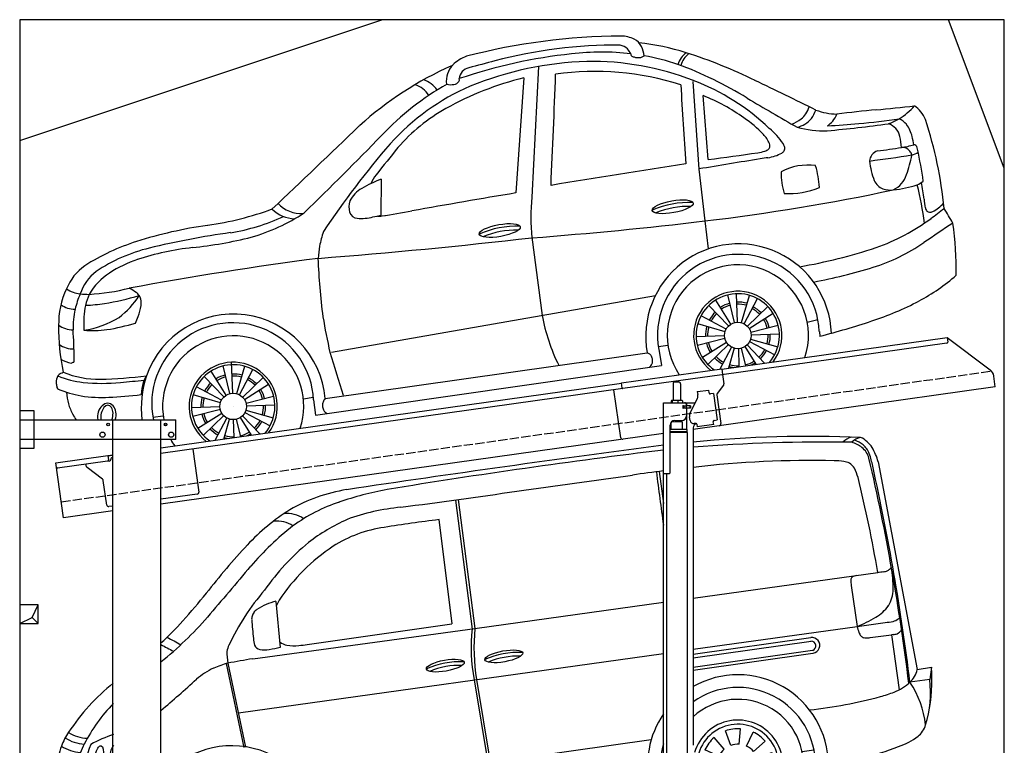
# Model space of a CAD drawing. Extents: x 199 to 6000, y -625 to 6050.
# Tile 3 of 3: x 199 to 5500, y 2144 to 6050. Entities that reach past the tile are written whole.
import ezdxf

# ---------------------------------------------------------------- set-up
doc = ezdxf.new("R2010")
doc.units = 0
doc.header["$LTSCALE"] = 10
doc.header["$MEASUREMENT"] = 0
doc.linetypes.add('GEN3', pattern=[6.25, 5, -1.25])
doc.layers.get('0').update_dxf_attribs({"linetype": 'CONTINUOUS'})
for name, color, linetype in [('3', 6, 'GEN3'), ('BREAKTHROUGH', 1, 'CONTINUOUS'), ('CAR', 1, 'CONTINUOUS'), ('SICHTBARE_KANTEN_DIN_', 7, 'CONTINUOUS')]:
    doc.layers.add(name, color=color, linetype=linetype)
doc.layers.add('AM_0', color=7, linetype='CONTINUOUS', lineweight=30)

# ---------------------------------------------------------------- blocks, each defined once
blk = doc.blocks.new('Van215_EG')
at = {"layer": 'CAR'}
for p, q in [((42284.5, 5794.3), (42494.5, 4676.3)), ((41105.3, 5742.6), (41128.4, 5569.5)), ((40008.3, 5587.4), (40098.9, 4893.4)), ((40022.9, 5591.3), (40113.5, 4897.3)), ((39920.2, 5483.5), (39989.6, 4921.7)), ((41288.4, 5060.3), (42281.9, 5198.1)), ((42139.7, 5129.2), (42171, 4908.2)), ((39042.7, 5042.4), (39065.7, 4795.8)), ((40113.5, 4897.3), (41128.4, 5038.1)), ((42171, 4908.2), (42322, 4929.2)), ((38917.5, 4734.3), (40113.5, 4897.3)), ((39210.5, 4810.6), (39989.6, 4921.7)), ((41288.4, 4785.1), (42171, 4908.2)), ((41288.4, 4759.5), (41921.1, 4848.4)), ((41288.4, 4739.9), (41922.9, 4829.1)), ((42241.7, 4848.2), (42355.2, 4863.1)), ((42365.8, 4864.3), (42355.4, 4863.1)), ((42355.4, 4863.1), (42397.6, 4567.6)), ((41288.4, 4689.3), (41931.3, 4779.7)), ((38840.5, 4443.7), (41128.4, 4762.8)), ((41288.4, 4673.7), (41932.9, 4764.2)), ((38774.1, 4708.1), (38869.1, 4257.1)), ((38783.7, 4710.7), (38878.9, 4258.7)), ((42494.5, 4676.3), (42570.9, 4689.3)), ((42570.9, 4689.3), (42562, 4622)), ((40110.3, 4620.6), (40183.7, 4176)), ((40122.1, 4622.8), (40195.5, 4177.6)), ((42562, 4622), (42455.4, 4607.7)), ((41536.7, 4274.2), (41542.5, 4357.2)), ((39216.5, 4040.4), (41062, 4299)), ((41455.3, 4246.9), (41400.7, 4309.7)), ((41490.5, 4267.7), (41462.1, 4345.9)), ((41576.3, 4264), (41611.5, 4339.4)), ((41427.2, 4209.7), (41351.8, 4244.8)), ((41613.6, 4235.9), (41676.4, 4290.4)), ((41875.2, 4235.7), (41937.8, 4244.5)), ((41634.4, 4200.6), (41712.5, 4229.1)), ((41111.5, 4143.2), (41128.4, 4145.6)), ((41416.9, 4170.1), (41334, 4175.9)), ((41640.9, 4154.4), (41723.8, 4148.6)), ((39279.5, 3886.1), (41043.7, 4134)), ((41423.4, 4123.9), (41345.3, 4095.4)), ((41444.2, 4088.6), (41381.4, 4034)), ((41630.6, 4114.8), (41706, 4079.6)), ((39222.3, 3786.6), (41126.7, 4054.3)), ((41481.5, 4060.5), (41458.3, 4010.9)), ((41521.1, 4050.3), (41518.9, 4019.4)), ((41567.3, 4056.8), (41577.9, 4027.7)), ((41602.5, 4077.5), (41638.5, 4036.2)), ((38813, 3892.2), (38818.8, 3975.2)), ((38731.5, 3864.9), (38676.9, 3927.7)), ((38766.7, 3885.7), (38738.3, 3963.9)), ((38852.6, 3881.9), (38887.7, 3957.3)), ((37883.3, 3904.3), (37899.6, 3850.4)), ((38889.8, 3853.8), (38952.6, 3908.4)), ((39148.5, 3867.3), (39210.4, 3876)), ((38703.4, 3827.6), (38628, 3862.8)), ((38910.6, 3818.6), (38988.8, 3847.1)), ((38693.2, 3788), (38610.2, 3793.8)), ((38917.1, 3772.4), (39000.1, 3766.6)), ((38423.7, 3739.5), (38454.2, 3743.8)), ((38699.7, 3741.8), (38621.5, 3713.4)), ((38906.8, 3732.8), (38982.2, 3697.6)), ((38720.4, 3706.6), (38657.6, 3652)), ((38757.7, 3678.5), (38734.2, 3628)), ((38797.3, 3668.3), (38795.1, 3636.6)), ((38843.5, 3674.7), (38854.4, 3644.9)), ((38878.8, 3695.5), (38915.3, 3653.5))]:
    blk.add_line(p, q, dxfattribs=at)
for centre in [(41528.9, 4162.2), (38805.1, 3780.2)]:
    blk.add_circle(centre, 49.9, dxfattribs=at)
for centre, radius, start, end in [((54895.3, -98307.8), 105097.5, 97.52689, 98.466131), ((41924, -772.4), 6703.6, 87.72813, 95.44056), ((42006.3, -3472.9), 9373.6, 89.16533, 94.39229), ((42171.1, 5817.9), 113.4, 105.4869, 132.8758), ((42220.2, 5816.4), 113.7, 105.5227, 132.84), ((42055.8, 5663.3), 252, 55.8913, 69.7914), ((42069.2, 5697.9), 230.5, 54.6286, 67.2938), ((42124.7, 5790.3), 150.4, 32.4651, 64.3656), ((42134.7, 5801.9), 108.1, 19.7524, 51.0364), ((45662.5, -31179.6), 37313.9, 96.97939, 99.28709), ((42122.9, 5782.5), 116.1, 15.8283, 50.3201), ((41841.4, 5694.6), 420.4, 10.5281, 20.0004), ((41957.4, 5699.3), 340.6, 16.1943, 30.2797), ((41918.4, 508.8), 5292.9, 88.6039, 96.8361), ((42042.8, 5410.5), 389.7, 81.7249, 89.3292), ((42083.4, 5692.2), 105.1, 63.9725, 81.5422), ((42100.3, 5730.2), 63.5, 27.4601, 62.8127), ((31215.2, 3239.4), 11316.2, 6.91926, 13.15398), ((41991.2, -1308.7), 7106.7, 96.97354, 98.32498), ((73749.2, 9946.3), 32928.7, 187.33791, 187.84104), ((41930.7, 5643.8), 253.9, 15.0828, 27.1264), ((30262.4, 3103.9), 12285.4, 7.03105, 12.54044), ((1028, 288131.4), 285217.8, 277.795603, 278.048607), ((35604.2, 4080.8), 6770.6, 9.4987, 13.92232), ((39561.4, 4770.5), 885, 99.0442, 120.0996), ((39970.3, 3869.5), 1806.1, 100.5036, 109.0474), ((39656.7, 4739.4), 881.6, 108.0347, 126.3669), ((39724.7, 4568.5), 1142.3, 122.104, 137.0807), ((39103.6, 5362.1), 153.8, 55.0958, 96.4772), ((39818.9, 4417.8), 1136.5, 95.2544, 110.2682), ((39047.6, 5317.7), 157.4, 56.7316, 95.8432), ((39857.3, 4523.1), 1053.5, 114.2129, 127.3852), ((41309.3, -5311.5), 10884, 97.33241, 98.89768), ((40118.9, 4188.4), 1600, 127.9963, 139.2626), ((39724.3, 4749.8), 698.7, 98.1144, 122.4174), ((40091.8, 4317.2), 1360.9, 129.9668, 144.685), ((41774.4, 2666.3), 3938.6, 137.0939, 142.0721), ((39932.1, 4467), 1049.1, 123.722, 146.2062), ((112437.2, -57317.3), 96536.1, 139.613796, 139.826749), ((42447.7, 4040.4), 1169.5, 96.5425, 98.15), ((42306.2, 5266), 64.2, 277.3619, 294.8005), ((42296.9, 5275.6), 77, 298.1297, 319.854), ((41705.6, 5118), 659, 359.1653, 9.4271), ((42157.4, 5157.6), 20.8, 128.8111, 181.4048), ((42272.9, 5158), 136.3, 180.3702, 192.1925), ((42174.9, 5126.1), 56.7, 96.5697, 122.5765), ((39987.5, 4240.6), 1325.7, 139.3712, 154.6641), ((42200.5, 5106.9), 164.1, 328.0573, 0.5089), ((35852.4, 7337.5), 3604.1, 318.2569, 321.3726), ((39114.2, 4734.7), 317.2, 103.0313, 123.3806), ((39577.4, 4761.5), 592.4, 150.793, 154.0404), ((38969.9, 4948.4), 58.1, 141.483, 164.9741), ((38991.3, 4931.2), 85.6, 127.0961, 141.4563), ((42158.2, 5151.9), 224.3, 300.2464, 324.0208), ((37201.8, 6242.3), 1953.6, 308.7156, 318.9026), ((37327.3, 6026.2), 1630.5, 312.2531, 318.1174), ((38978.9, 4947.2), 67.2, 165.9859, 183.4562), ((72086.6, 7871.4), 33303.7, 185.04416, 185.21713), ((41942.6, 5491.6), 626.5, 291.3815, 301.6324), ((42241.4, 5590.1), 665.8, 276.9475, 280.6226), ((42351.3, 4998.6), 64.2, 281.6697, 310.1682), ((42343.3, 5014.4), 81.5, 307.2611, 314.5293), ((40972.2, 4794.7), 879.3, 173.4308, 191.423), ((41166.1, 4792.6), 1057.7, 174.3164, 189.2584), ((42431.9, 4967.1), 267.4, 192.7379, 199.8278), ((42241.1, 4898), 64.5, 199.5125, 218.8921), ((42349, 4941.2), 80.9, 297.3521, 319.5635), ((39246.5, 6193.7), 1557.6, 239.5627, 242.6554), ((39063.1, 4849.4), 142.4, 182.5791, 197.1036), ((39116.7, 4891.7), 85.4, 230.98, 259.9904), ((41928.1, 4806.4), 42.3, 278.2272, 98.7697), ((41923.4, 4803.6), 25.6, 289.2044, 91.7062), ((42213.2, 4876), 29.1, 219.6564, 255.3808), ((42218.3, 4898.1), 51.7, 256.1662, 270.8539), ((42213.4, 5061.3), 215, 271.495, 277.5386), ((42359, 4935.1), 71.2, 275.4721, 292.4864), ((38995.9, 5793.4), 1136.8, 239.7757, 243.6465), ((39096.5, 4766), 317.6, 178.5348, 190.0198), ((38894.1, 4757.5), 116.3, 154.2974, 171.7738), ((38962.3, 4822.8), 38.4, 203.2874, 260.0838), ((38981.6, 4929.9), 147.3, 259.8669, 279.8071), ((38884.9, 5597.8), 822.1, 278.5217, 282.7064), ((39140.2, 5025.7), 221.4, 259.995, 276.7337), ((39069.2, 5903.4), 1101.8, 275.0487, 277.3704), ((39971.2, -1644.2), 6464.9, 99.38059, 100.58421), ((40034.8, 4272.9), 445.8, 87.4963, 114.1135), ((40348.9, 4324.7), 443.9, 87.4384, 114.1713), ((40346.2, 4333.1), 415.8, 88.0948, 112.8117), ((38881.9, 4309.9), 412.6, 115.1235, 130.3732), ((38928.2, 4181.7), 548.4, 105.2723, 113.7475), ((40031.7, 4282.9), 416, 88.1007, 112.8057), ((42360.5, 4707.2), 137.5, 313.661, 347.0181), ((41715.7, 4617.2), 858.2, 347.854, 4.8153), ((34902.9, 8650.8), 5476.3, 310.0086, 312.6659), ((41529.5, 4161.9), 486.5, 0.2941, 119.7142), ((41988.3, 4551.7), 578, 342.5163, 6.9853), ((38897.5, 3697.7), 1163.6, 128.884, 146.5727), ((41529.5, 4162.7), 417.1, 358.9802, 125.3082), ((42276.4, 4804.4), 265.9, 290.5049, 312.3012), ((42028.2, 4320.8), 514.6, 6.3804, 33.8815), ((41528.9, 4162.2), 353.8, 344.6817, 132.8211), ((41644.4, 6937.5), 2493.5, 276.2404, 285.1715), ((42114.5, 5194), 687.8, 285.3836, 291.768), ((38788.5, 3879.9), 872.7, 135.3718, 153.0529), ((41529.5, 4161.9), 486.5, 145.5453, 193.949), ((41528.9, 4162.2), 242.3, 332.6867, 163.8187), ((41528.9, 4162.2), 219.8, 328.4192, 171.6769), ((41528.9, 4162.2), 195.4, 86, 110), ((42425.3, 4410.2), 118.7, 307.6073, 344.2637), ((38176.3, 4162.2), 305.9, 144.7529, 160.5564), ((38017.9, 4469.9), 194.7, 235.6454, 267.8432), ((38033, 4503.7), 197.4, 237.1587, 268.3368), ((38486.2, 3443.5), 939.5, 109.81, 117.9283), ((41528.9, 4162.2), 195.4, 131, 155), ((41528.9, 4162.2), 195.4, 41, 65), ((42268.4, 4625.3), 384.9, 289.0611, 306.7485), ((38299.4, 4118), 436.8, 160.4695, 175.1527), ((38007, 4447.8), 219.1, 237.0473, 265.5764), ((38401.4, 4075), 439.2, 152.8628, 166.9315), ((38415, 4107.9), 404.3, 155.822, 182.9446), ((38804.5, 3779.2), 487, 1.9912, 141.4539), ((41529.5, 4162.7), 417.1, 164.0643, 195.0668), ((41528.9, 4162.2), 112.2, 131, 155), ((41528.9, 4162.2), 112.2, 86, 110), ((41528.9, 4162.2), 112.2, 41, 65), ((41889.7, 5543.1), 1377.3, 282.8896, 291.4843), ((37987.7, 4381.5), 207.6, 236.1718, 266.1019), ((38805, 3780.3), 417.3, 0.8648, 156.0093), ((41528.9, 4162.2), 112.2, 356, 20), ((41528.9, 4162.2), 195.4, 356, 20), ((41728.2, 6081.5), 1938.5, 276.4677, 283.9932), ((38554.6, 4110), 691.9, 176.275, 189.7005), ((37973.7, 4309.6), 189.5, 234.7282, 268.1002), ((38542.8, 4080.1), 577, 170.5984, 178.9988), ((38073.1, 4599.7), 461.1, 262.411, 281.9101), ((40568.2, -5803.7), 10185.7, 101.60552, 102.15412), ((40619.6, 4263.5), 444.7, 191.3541, 212.902), ((40670.8, 4286.4), 487.6, 192.8889, 212.5743), ((41528.9, 4162.2), 195.4, 176, 200), ((41528.9, 4162.2), 112.2, 176, 200), ((37972.8, 4266.7), 176.6, 231.6029, 267.7557), ((38032.4, 4792.8), 705.7, 264.5908, 281.1102), ((38805.1, 3780.2), 353.8, 344.5466, 168.5515), ((41528.9, 4162.2), 242.3, 196.2936, 223.3133), ((41528.9, 4162.2), 219.8, 188.3231, 227.5808), ((41528.9, 4162.2), 112.2, 221, 245), ((41528.9, 4162.2), 112.2, 311, 335), ((41528.9, 4162.2), 195.4, 221, 233.781), ((41528.9, 4162.2), 112.2, 266, 290), ((41528.9, 4162.2), 195.4, 322.219, 335), ((37918.5, 3954), 60.5, 139.3674, 181.0159), ((37980.1, 4063.2), 128.2, 213.0349, 241.5078), ((38805.1, 3780.2), 242.3, 332.4644, 223.5356), ((38805.1, 3780.2), 219.8, 328.1597, 227.8403), ((38805.1, 3780.2), 195.4, 86, 110), ((37918.6, 3953.5), 60.5, 180.1015, 220.344), ((38011.3, 4135.9), 207.1, 243.5681, 271.7623), ((38013.8, 4719.9), 790.9, 270.2806, 280.2589), ((38805.1, 3780.2), 195.4, 131, 155), ((38805.1, 3780.2), 195.4, 41, 65), ((37952.7, 3990.2), 110.4, 223.4131, 231.0595), ((37972, 3967.7), 109.1, 215.5474, 243.8323), ((38008.3, 4059.5), 207.6, 246.0301, 271.8642), ((38805.1, 3780.2), 112.2, 86, 110), ((38805.1, 3780.2), 112.2, 41, 65), ((37995.8, 4733.4), 881.6, 271.272, 280.3827), ((38805.1, 3780.2), 112.2, 131, 155), ((38805.1, 3780.2), 112.2, 356, 20), ((38805.1, 3780.2), 195.4, 356, 20), ((38805.1, 3780.2), 195.4, 176, 200), ((38805.1, 3780.2), 112.2, 176, 200), ((38599.5, 4109.5), 752.7, 208.9271, 216.7559), ((38805.1, 3780.2), 353.8, 185.6397, 211.4534), ((38805.1, 3780.2), 112.2, 311, 335), ((38118.4, 3846.4), 223.5, 236.9194, 281.6829), ((38805.1, 3780.2), 112.2, 221, 245), ((38805.1, 3780.2), 112.2, 266, 290), ((38805.1, 3780.2), 195.4, 321.8961, 335), ((38805.1, 3780.2), 195.4, 221, 234.1039)]:
    blk.add_arc(centre, radius, start, end, dxfattribs=at)
for centre, major_axis, ratio in [((40269, 4747.3), (-101.9, -18.3), 0.28676), ((39954.4, 4697.4), (-101.9, -18.3), 0.28676), ((38091.3, 4214.3), (-10.1, -51.3), 0.404586)]:
    blk.add_ellipse(centre, major_axis=major_axis, ratio=ratio, dxfattribs=at)
blk.add_ellipse((38172.2, 4225.5), major_axis=(-10.1, -51.3), ratio=0.404586, start_param=3.78106, end_param=6.562023, dxfattribs=at)
blk.add_open_spline([(39060.3, 5050.5), (39054.9, 5040.7), (39049.6, 5031), (39044.7, 5020.8)], degree=3, dxfattribs=at)
blk = doc.blocks.new('CAR_OG')
at = {"layer": 'CAR'}
for p, q in [((45964.1, 5637.4), (45927.9, 4933.7)), ((45884.7, 5575.6), (45842.1, 4956.5)), ((46794, 5557.4), (46827.5, 5085.4)), ((46877.1, 5136.2), (46850.6, 5480.4)), ((46827.5, 5085.4), (46858.1, 4806)), ((45116.3, 5030.5), (45115.4, 4836.8)), ((46858.1, 4806), (46877.5, 4655.1)), ((45928, 4718), (45983.6, 4297.3)), ((44849.2, 4099.3), (46592.6, 4404.2)), ((47019.5, 4259.1), (46982.5, 4407.5)), ((47034.3, 4261.2), (47028.9, 4414.1)), ((47056.5, 4258.5), (47098.6, 4405.5)), ((46987.2, 4241.2), (46880.9, 4351.2)), ((46998.9, 4250.4), (46917.9, 4380.1)), ((47070.3, 4252.9), (47142.1, 4388)), ((46973.7, 4223.3), (46838.7, 4295.1)), ((47088.1, 4239.4), (47198.2, 4345.7)), ((47097.3, 4227.7), (47227.1, 4308.8)), ((46968.2, 4209.5), (46821.1, 4251.7)), ((47106.1, 4207.1), (47254.5, 4244.1)), ((47410.2, 4260.7), (47467.6, 4275.7)), ((46965.4, 4187.3), (46812.6, 4182)), ((47108.2, 4192.4), (47261, 4197.7)), ((47475.4, 4211.4), (47478.8, 4184.8)), ((46608.7, 4129.9), (46660.4, 4137.1)), ((46967.5, 4172.5), (46819.1, 4135.5)), ((46976.3, 4152), (46846.5, 4070.9)), ((46985.5, 4140.2), (46875.4, 4034)), ((47086.4, 4138.5), (47180.5, 4041)), ((47099.9, 4156.3), (47234.9, 4084.5)), ((47105.4, 4170.2), (47252.5, 4128)), ((44815.2, 3850), (46548.4, 4095.7)), ((46617.4, 4083.7), (46625.9, 4027.1)), ((47003.3, 4126.8), (46940.3, 4008.3)), ((47017.1, 4121.2), (46986.3, 4013.7)), ((47039.3, 4118.5), (47042.7, 4021.7)), ((47054.1, 4120.6), (47077.5, 4026.5)), ((47074.7, 4129.3), (47133.9, 4034.5)), ((44317.7, 3879.1), (44311.9, 4045.2)), ((44282.4, 3868.3), (44201.3, 3998)), ((44302.9, 3877), (44265.9, 4025.5)), ((44339.9, 3876.4), (44382.1, 4023.4)), ((44353.7, 3870.8), (44425.5, 4005.9)), ((44763.3, 3760), (46625.9, 4027.1)), ((44270.6, 3859.1), (44164.4, 3969.1)), ((44371.6, 3857.4), (44481.6, 3963.6)), ((44380.8, 3845.6), (44510.5, 3926.7)), ((43830.6, 3872.4), (43824, 3871.5)), ((44251.6, 3827.4), (44104.5, 3869.6)), ((44257.2, 3841.2), (44122.1, 3913.1)), ((44389.5, 3825.1), (44537.9, 3862.1)), ((44698.1, 3849.2), (44751.3, 3857.1)), ((44753, 3842.5), (44763.3, 3760)), ((44248.9, 3805.2), (44096, 3799.9)), ((44251, 3790.5), (44102.5, 3753.5)), ((44259.7, 3769.9), (44130, 3688.8)), ((44320.2, 3807.8), (44320.2, 3807.8)), ((44320.2, 3807.7), (44320.2, 3807.8)), ((44320.2, 3807.7), (44320.2, 3807.8)), ((44320.2, 3807.8), (44320.2, 3807.8)), ((44383.3, 3774.3), (44518.4, 3702.5)), ((44388.9, 3788.1), (44535.9, 3745.9)), ((44391.6, 3810.3), (44544.5, 3815.6)), ((43887.8, 3749), (43943.6, 3756.9)), ((44268.9, 3758.2), (44158.8, 3651.9)), ((44223.2, 3625.4), (44286.7, 3744.7)), ((44269.8, 3631.9), (44300.5, 3739.1)), ((44326.1, 3639.9), (44322.7, 3736.4)), ((44360.9, 3644.7), (44337.5, 3738.5)), ((44358.1, 3747.2), (44417.2, 3652.7)), ((44369.8, 3756.4), (44463.7, 3659.2))]:
    blk.add_line(p, q, dxfattribs=at)
for centre in [(47036.8, 4189.8), (44320.2, 3807.8)]:
    blk.add_circle(centre, 71.4, dxfattribs=at)
for centre, radius, start, end in [((46427, 2420.6), 3380.3, 90.3319, 104.5765), ((46405.4, 5629.2), 171.7, 64.5583, 89.3085), ((46436.8, 5703.7), 91, 26.4672, 62.2873), ((46375.5, 3256.2), 2496.1, 89.3742, 105.0134), ((46387.1, 5671.9), 81.8, 47.0124, 78.9582), ((46353.2, 5652.2), 119.9, 26.6103, 41.5377), ((46362.4, 4465.1), 1307.7, 72.3921, 83.7895), ((46361.2, 5672.5), 172.7, 7.5203, 24.5405), ((45655.8, 5484.2), 222.7, 110.9293, 133.6465), ((46424.2, 2983.9), 2735.8, 95.9225, 108.915), ((46304.8, 4328.3), 1386.4, 83.5552, 96.7476), ((46482.8, 5705), 22.5, 177.4421, 192.1461), ((46472.2, 5703.7), 11.9, 196.8186, 239.382), ((46491.4, 5737.1), 50.4, 240.0258, 259.3097), ((46503.3, 5771.8), 86.9, 255.7939, 268.1681), ((46502.1, 5734.4), 49.5, 268.2597, 288.9406), ((46488.3, 5761.8), 79.9, 291.8801, 303.465), ((46300.4, 4412.7), 1303.3, 71.5143, 79.7468), ((46843.5, 5604.2), 137.2, 128.5046, 161.0749), ((46856.6, 5603.4), 133.4, 128.9817, 162.6018), ((45906, 3057.3), 2787.7, 63.9587, 72.2025), ((46263.7, 3921.4), 1883.7, 114.0452, 132.1208), ((45588.3, 5560.5), 120.9, 135.4547, 188.4738), ((45616.8, 5537), 97.5, 107.0754, 131.4304), ((48547.2, -5359.3), 11380.9, 104.33723, 105.06967), ((46279.2, 3852.2), 1812.8, 91.7594, 112.1323), ((46252.3, 4173.4), 1491, 68.5678, 91.1061), ((45995.7, 3701.7), 2075.1, 58.2758, 69.7578), ((46256.6, 4015.8), 1603.4, 103.4128, 119.5727), ((45512.5, 5567.6), 25.2, 334.8992, 9.9153), ((45610.8, 5565.1), 73.8, 142.427, 174.6524), ((-11790.3, 7703.8), 57884.5, 357.320232, 357.912597), ((46268.8, 4099.8), 1510.7, 72.2536, 98.1068), ((46186.8, 4264.6), 1464, 119.2494, 136.791), ((46091.6, 4386.9), 1247.1, 113.4041, 138.0018), ((45249.8, 5398.2), 149.6, 34.0902, 70.772), ((45302.7, 5431), 140, 34.5952, 73.091), ((45491.6, 5621.1), 81.7, 253.7288, 282.0576), ((45504.8, 5578.2), 37.2, 276.0333, 325.1294), ((93394, 8383.1), 46751.4, 183.48824, 184.00968), ((46369.7, 4429.2), 1210.1, 46.2827, 69.3347), ((28185.9, -33793.5), 43677.5, 63.81899, 64.29805), ((46477.7, 4540.7), 1010.9, 54.1717, 68.358), ((65269.4, 36425.5), 35903.3, 239.57411, 240.07105), ((45924.3, 4582.3), 946.8, 118.9998, 139.2287), ((47180.4, 5513.8), 258.4, 329.5712, 338.7488), ((41267.1, 68935.9), 63865, 275.853274, 276.040478), ((47692.1, 5690.5), 397, 302.4323, 318.1243), ((47907.3, 5305.3), 144.6, 37.7105, 56.2463), ((46708.9, 4827), 643.8, 43.7339, 55.9377), ((47203.7, 5598.7), 298.7, 294.4543, 305.4705), ((47322.6, 5449.9), 143.8, 283.5437, 319.7), ((47315.8, 5440), 104.4, 305.9132, 326.8335), ((47255.4, 5480.7), 216, 325.0193, 338.8812), ((47575.7, 5716.9), 335.8, 249.27, 269.0075), ((47424.3, 5441.4), 157.5, 321.351, 337.5244), ((48996.6, -6830.9), 12295.2, 95.66897, 96.66365), ((47476.7, 8116.5), 2794, 274.3193, 278.818), ((47754, 5610), 295.9, 288.4193, 300.6844), ((47830.8, 5216.8), 157.4, 43.9265, 61.8333), ((47849.5, 5262.8), 216.4, 24.2108, 37.2484), ((-21291.9, 74354.9), 95711.4, 313.449573, 313.837382), ((46926.7, 4974.4), 431.9, 35.0145, 49.6014), ((47497.6, 5825.4), 534.3, 254.6656, 272.1325), ((46860.6, 12493.7), 7232.2, 275.2117, 277.84359), ((47451.9, 5422.6), 124.2, 302.8086, 320.1678), ((47426.7, 7756.6), 2440.1, 272.1737, 276.1274), ((47807.1, 5222.1), 114.5, 45.4021, 69.3162), ((47814.2, 5240.7), 96.6, 11.8227, 40.6344), ((47817.8, 5227.4), 160.2, 11.5762, 37.9607), ((45882.3, 4646.9), 2276.4, 5.716, 18.0326), ((32649.8, 17321.2), 17343.6, 314.02345, 315.971), ((47054.2, 5156.6), 166.5, 23.407, 43.9175), ((47539, 5176), 379.3, 3.813, 12.8755), ((47239.3, 5081.6), 756.7, 10.2468, 13.6106), ((48901.1, 2011.1), 4926, 139.3305, 146.2398), ((49225.9, 1867.8), 5220.8, 140.3294, 142.385), ((47186.5, 5210.2), 23, 311.435, 350.9126), ((47174.4, 5209.9), 35, 354.4748, 21.5079), ((47217.9, 5184.9), 72.8, 17.2609, 30.8294), ((47260.6, 5196.9), 28.5, 332.0032, 19.695), ((46499.8, 14591.2), 9496.4, 277.79831, 278.58536), ((47854.2, 5637.6), 440.9, 278.2429, 287.1043), ((47920.4, 5144.4), 56.9, 41.1911, 93.0005), ((47980.1, 5188.5), 27.9, 59.1028, 82.1901), ((47984.4, 5197.8), 17.7, 31.2212, 55.5906), ((47962.3, 5185.5), 43, 10.2163, 30.0671), ((21847.9, 188680), 185242.5, 277.765307, 277.848654), ((47114, 5382.3), 211.7, 278.1503, 288.6978), ((47505.9, 2968.7), 2199.2, 98.0244, 99.1408), ((47165, 5235), 55.8, 287.5921, 311.3783), ((47165.5, 5371.5), 227.5, 278.4323, 298.4405), ((47253.7, 5203.2), 37.5, 302.3597, 328.4812), ((47806.5, 5124.2), 61.2, 107.3325, 175.9911), ((46776.8, 12736.3), 7669.2, 277.25668, 278.97244), ((47448, 5245.6), 531.7, 339.0062, 350.8301), ((47905.6, 5142.7), 69.7, 15.1791, 34.2199), ((47940.7, 5283.8), 127.1, 284.6747, 302.0293), ((44710, 4525.9), 3361.5, 8.4444, 11.4485), ((71477.6, -151204.9), 158261.5, 98.986405, 99.252683), ((54275.1, -39019.2), 44729.3, 99.15617, 99.58455), ((47413.6, 4805.4), 301.1, 82.1019, 118.4183), ((46957.2, 4958.3), 519, 3.1162, 16.2144), ((48131.4, 5168.1), 387.9, 185.8654, 201.8502), ((45269.6, 4909), 230.8, 140.963, 155.0941), ((47574.7, 5052.2), 304.9, 176.6271, 198.8258), ((47814.6, 5096), 136, 295.6802, 342.5385), ((45391.9, 4318.7), 763.3, 111.1675, 119.8555), ((47310.7, 5375.4), 422.3, 266.664, 292.9564), ((47845, 5053), 79.3, 201.6622, 250.0655), ((47803.2, 5635.3), 665.6, 276.0683, 287.3936), ((47776.3, 5421.3), 477.9, 298.2018, 302.7877), ((46330.2, 4575.5), 1725, 7.2921, 14.2484), ((47513.4, 4879.4), 527.3, 4.7703, 14.6352), ((45080.6, 4852.3), 145.6, 118.1282, 155.1314), ((51570.9, -29883.1), 35307.5, 99.33785, 100.26034), ((46998.4, 4826.6), 1075.9, 174.238, 185.9566), ((45554, 15880.2), 11150.8, 276.71648, 282.00625), ((47857.8, 5107.2), 134.8, 252.8363, 276.7255), ((44685.6, 5013.1), 167.6, 222.3729, 273.6874), ((45038.8, 4880.8), 96, 160.1054, 197.2424), ((46773.2, 4422.6), 482.9, 87.4963, 114.1135), ((46769.9, 4433.5), 450.7, 88.1007, 112.8057), ((48315.8, 4940.8), 277.5, 183.5653, 193.4195), ((48091.4, 4888.1), 46.9, 194.1043, 218.3673), ((48010.4, 5016.3), 176.3, 295.3225, 319.4483), ((43927.4, 6522.2), 1758.4, 278.3846, 290.0522), ((44134.6, 5812.7), 1083.5, 279.046, 294.9569), ((44134.1, 5707.7), 1029, 285.9835, 303.5519), ((44657.2, 4997.4), 179.8, 225.2962, 267.9157), ((44990.9, 4866.2), 45.9, 197.1835, 266.4702), ((45008.8, 5083.8), 264.2, 265.474, 283.9717), ((44714.9, 6546.4), 1755.9, 281.7468, 283.1829), ((45108.5, 4939.3), 107.4, 263.5788, 276.5094), ((43140, 17035.3), 12362.4, 279.21872, 279.9775), ((48068, 4870.5), 17.7, 220.5953, 270.4491), ((48067.1, 4896.4), 43.7, 271.1069, 295.4212), ((46820, 6531.2), 2123.5, 306.2672, 308.6877), ((46079.5, 3601.5), 2427.8, 29.4359, 31.5979), ((44520, 2416.8), 2389.5, 98.1442, 107.551), ((45842.4, 4294.5), 482.9, 87.4963, 114.1135), ((44359.3, 25539.2), 20883.2, 274.30905, 276.87236), ((47407.6, 5723.6), 1124.8, 289.3871, 306.487), ((67935.9, -24527.5), 35348.8, 123.95162, 124.25699), ((46549, 4548.3), 1663.3, 358.8109, 8.5186), ((44928.2, 281.9), 4504.2, 97.9392, 103.6167), ((43837.8, 7068.1), 2420.1, 276.2383, 283.863), ((45839, 4305.4), 450.7, 88.1007, 112.8057), ((44149.9, 3585.6), 1163.4, 107.4946, 122.6816), ((42146.8, 38014.7), 33513.7, 274.50279, 276.47895), ((47040.7, 4182.5), 499.9, 2.2083, 189.9998), ((47453.8, 5542.3), 1034, 287.5391, 304.3931), ((44073.4, 3808.8), 875.2, 103.5251, 124.1559), ((44268.3, 3166.5), 1505.2, 96.3471, 107.9651), ((47040, 4190.4), 435.8, 2.7722, 194.124), ((46893.5, 7338.6), 2819.4, 279.7095, 288.3474), ((43680.7, 4338.2), 276.9, 125.0607, 158.4387), ((44020, 3965.7), 668.5, 108.8321, 123.1188), ((47408.1, -15396.8), 20173.4, 97.49183, 100.41614), ((47036.8, 4189.8), 380.1, 341.8742, 213.958), ((43743.1, 4326.9), 261.6, 128.0087, 160.7737), ((43836.2, 4240.8), 337.6, 122.5038, 149.7813), ((46844.5, 7595), 3175.1, 280.8957, 286.8615), ((47502.6, 5321.7), 1075.1, 298.3132, 311.2821), ((43813.3, 4252.6), 432.8, 154.3392, 181.2203), ((43509.6, 4563.9), 151.1, 235.1057, 264.9383), ((44101.4, 4165.8), 653.8, 157.7825, 165.3967), ((43553, 5005.2), 594.6, 264.5256, 269.1676), ((43924.7, 4259.1), 409.5, 158.2554, 175.8156), ((43472.1, 5597.6), 1189, 273.4878, 284.0578), ((43398.5, 5812), 1468, 278.9431, 286.4418), ((43411, 4667.4), 481.5, 307.7338, 326.8285), ((43620.7, 4184.6), 295, 53.0657, 61.6273), ((43747.9, 4355.3), 82.2, 36.3817, 52.441), ((43761.6, 4368.2), 63.5, 15.4183, 34.3435), ((47036.2, 4189.8), 237.6, 323.2158, 232.4454), ((47036.2, 4189.8), 224.4, 319.7599, 235.8581), ((43466.2, 4455.4), 124.1, 233.6881, 271.2331), ((43496.5, 5170.7), 819.3, 272.0838, 279.1471), ((43557.1, 4391.6), 270.4, 338.2328, 351.2391), ((43733.4, 4363.7), 91.9, 351.8505, 13.4249), ((47039.1, 4194.7), 174.3, 105.1292, 123.4966), ((47039.1, 4194.7), 163.4, 105.2049, 123.5969), ((47039.1, 4194.7), 174.3, 74.3031, 92.8283), ((47039.1, 4194.7), 163.4, 74.3234, 92.8838), ((47237.6, 5853.7), 1669.2, 288.1676, 297.6122), ((43971.9, 4225.7), 514, 168.2155, 180.7152), ((44321.2, 3808.4), 495.8, 4.8223, 160.5998), ((46945, 4468.3), 976.5, 190.0621, 206.7471), ((47036.8, 4189.8), 174.3, 134.007, 152.0117), ((47036.8, 4189.8), 163.4, 134.0075, 152.0125), ((47036.8, 4189.8), 163.4, 44.0075, 62.0125), ((47036.8, 4189.8), 174.3, 44.007, 62.0117), ((44462.4, 4223), 1082, 178.9289, 192.347), ((43457.6, 4342.1), 122.8, 231.1769, 270.1458), ((44398.7, 4253.1), 883, 177.6751, 182.32), ((43435.7, 4730.9), 519.9, 278.921, 301.282), ((43440.6, 5455.6), 1250.7, 279.1849, 286.4297), ((42530.2, 4771.7), 1365.3, 337.8049, 339.4015), ((44317.6, 3822.1), 435.9, 2.6804, 191.4672), ((47036.8, 4189.8), 163.4, 14.0075, 32.0125), ((47036.8, 4189.8), 174.3, 14.007, 32.0117), ((46264.4, 8815.7), 4787.1, 284.6945, 288.1815), ((41202.6, 4050.2), 2261.7, 0.4514, 4.2868), ((43561.2, 4823.8), 608.1, 265.7726, 277.4707), ((44320.2, 3807.8), 380.1, 341.9214, 190.9688), ((47036.8, 4189.8), 174.3, 164.007, 182.0117), ((47036.8, 4189.8), 163.4, 164.0075, 182.0125), ((47036.8, 4189.8), 163.4, 344.0075, 2.0125), ((47036.8, 4189.8), 174.3, 344.007, 2.0117), ((43458.2, 4240.8), 123.7, 232.8545, 272.3563), ((47036.8, 4189.8), 174.3, 194.007, 212.0117), ((47036.8, 4189.8), 163.4, 194.0075, 212.0125), ((46528.1, 4034.4), 64.6, 57.9305, 71.7306), ((46543.5, 4063), 32.3, 26.2415, 54.0346), ((47036.8, 4189.8), 163.4, 314.0075, 332.0125), ((47036.8, 4189.8), 174.3, 314.007, 332.0117), ((43497.2, 4253.6), 218.3, 241.3571, 256.9232), ((43401, 4192.4), 158.5, 287.1439, 292.9441), ((43236.3, 4071.2), 227.9, 353.7463, 359.1983), ((44320.2, 3807.8), 237.6, 323.2158, 232.4454), ((44320.2, 3807.8), 224.4, 319.7599, 235.8581), ((46534.7, 4053.5), 43.3, 303.8823, 339.0853), ((46527.4, 4054.7), 50.4, 4.1108, 26.659), ((46534.6, 4053.3), 43.4, 339.4027, 6.876), ((47036.8, 4189.8), 174.3, 224.007, 242.0117), ((47036.8, 4189.8), 163.4, 224.0075, 242.0125), ((47036.8, 4189.8), 163.4, 254.0075, 272.0125), ((47036.8, 4189.8), 163.4, 284.0075, 302.0125), ((47036.8, 4189.8), 174.3, 294.2652, 302.0117), ((43411.5, 3946.7), 43.2, 115.0315, 143.7855), ((43251.8, 4298.6), 343.3, 294.3333, 296.5996), ((43595.4, 4451.5), 497.5, 247.5605, 271.1126), ((44320.2, 3807.8), 174.3, 104.007, 122.0117), ((44320.2, 3807.8), 174.3, 74.007, 92.0117), ((47036.8, 4189.8), 174.3, 254.007, 261.7348), ((43425.6, 3940.5), 58.3, 147.0555, 185.1748), ((43479.1, 3939.7), 111.6, 182.282, 192.7018), ((43572.2, 4444), 510.7, 247.4938, 263.3484), ((43613.1, 4928.7), 996.9, 264.172, 275.8053), ((43566.6, 6097.5), 2143.7, 271.0236, 277.6932), ((43357.3, 8127.2), 4205.5, 274.864, 276.6014), ((44196, 3839.8), 373.4, 164.9329, 175.1334), ((44399.5, 3795.7), 574.1, 162.0012, 186.0204), ((44057.9, 3848.4), 239.4, 148.6153, 158.3047), ((44320.2, 3807.8), 174.3, 134.007, 152.0117), ((44320.2, 3807.8), 163.4, 134.0075, 152.0125), ((44320.2, 3807.8), 163.4, 104.0075, 122.0125), ((44320.2, 3807.8), 163.4, 74.0075, 92.0125), ((44320.2, 3807.8), 163.4, 44.0075, 62.0125), ((44320.2, 3807.8), 174.3, 44.007, 62.0117), ((43409.2, 3923.1), 39.8, 191.5132, 207.4606), ((43381.6, 3908.5), 8.58, 205.962, 239.9771), ((43633.5, 4537.7), 686.3, 248.0801, 258.9561), ((43766.5, 3909.6), 345, 184.1458, 194.7994), ((43519.9, 6434.6), 2581.1, 272.9096, 276.7656), ((44320.2, 3807.8), 163.4, 14.0075, 32.0125), ((44320.2, 3807.8), 174.3, 14.007, 32.0117), ((43715.8, 3908.7), 295.9, 197.1393, 209.0613), ((43612.1, 4586.3), 730.5, 261.3351, 273.0468), ((44320.2, 3807.8), 174.3, 164.007, 182.0117), ((44320.2, 3807.8), 163.4, 164.0075, 182.0125), ((44849.3, 3814), 48.7, 171.2432, 183.1264), ((44843.9, 3815), 43.2, 158.7385, 171.4517), ((44876, 3800.3), 78.5, 140.7051, 157.2672), ((43970.5, 4044.7), 584.7, 208.5699, 211.9309), ((44320.2, 3807.8), 174.3, 194.007, 212.0117), ((44320.2, 3807.8), 163.4, 194.0075, 212.0125), ((44320.2, 3807.8), 163.4, 344.0075, 2.0125), ((44320.2, 3807.8), 174.3, 344.007, 2.0117), ((44856.7, 3814), 56.1, 182.6756, 193.783), ((44854.8, 3813.4), 54.2, 193.6401, 206.0487), ((44846.3, 3809), 44.5, 205.7419, 227.1558), ((44873.4, 3839.5), 85.4, 227.7818, 235.7742), ((44320.2, 3807.8), 380.1, 194.0639, 195.893), ((44320.2, 3807.8), 163.4, 314.0075, 332.0125), ((44320.2, 3807.8), 174.3, 314.007, 332.0117), ((44320.2, 3807.8), 174.3, 224.007, 241.9883), ((44320.2, 3807.8), 163.4, 224.0075, 241.9875), ((44320.2, 3807.8), 163.4, 283.9925, 302.0125), ((44320.2, 3807.8), 174.3, 294.5916, 302.0117), ((44320.2, 3807.8), 380.1, 203.8238, 205.2389), ((44320.2, 3807.8), 380.1, 207.809, 214.0786), ((44320.2, 3807.8), 174.3, 253.993, 261.4084), ((44320.2, 3807.8), 163.4, 253.9925, 271.9875)]:
    blk.add_arc(centre, radius, start, end, dxfattribs=at)
for centre in [(46686.2, 4882.4), (45755.3, 4754.4)]:
    blk.add_ellipse(centre, major_axis=(-110.4, -19.9), ratio=0.28676, dxfattribs=at)
for major_axis, ratio, start_param, end_param in [((10.6, 65.9), 0.744954, 4.485566, 8.318622), ((8.9, 55.4), 0.577331, 4.388767, 8.362257)]:
    blk.add_ellipse((43640.1, 3757.9), major_axis=major_axis, ratio=ratio, start_param=start_param, end_param=end_param, dxfattribs=at)
for points in [[(45096.4, 4832.5), (45112.6, 4830.3), (45132, 4833.8), (45151.3, 4837.2)], [(44914.6, 3866.2), (44890.6, 3943.4), (44866.7, 4020.5), (44842.7, 4097.7)]]:
    blk.add_open_spline(points, degree=3, dxfattribs=at)
for points, knots in [([(44805.7, 4748.6), (44797.9, 4722.7), (44783.7, 4675.6), (44779.7, 4626.5), (44777.8, 4604.4)], [0, 0, 0, 0, 80.837208, 147.216317, 147.216317, 147.216317, 147.216317]), ([(44842.7, 4097.7), (44828.9, 4161.8), (44793, 4328.7), (44783.6, 4499.3), (44777.8, 4604.4)], [0, 0, 0, 0, 196.522493, 511.501664, 511.501664, 511.501664, 511.501664])]:
    blk.add_open_spline(points, degree=3, knots=knots, dxfattribs=at)

msp = doc.modelspace()

# ---------------------------------------------------------------- linework, layer by layer
for p, q in [((199.5, 5400), (2149.5, 6050)), ((5499.5, 5250), (5199.5, 6050)), ((3978.5, 4169.4), (5191.6, 4339.9)), ((5190.8, 4309.5), (3979.7, 4139.3)), ((5191.6, 4339.9), (5195.1, 4315.1)), ((5191.6, 4339.9), (5423.5, 4165.1)), ((3438.7, 4094.5), (3978.4, 4170.4)), ((3979.7, 4139.3), (3446, 4064.3)), ((3978.4, 4170.4), (3982.7, 4139.7)), ((3982.7, 4139.7), (3989.8, 4089.3)), ((960, 3745.2), (3438.8, 4093.6)), ((3442.6, 4066.8), (3438.7, 4094.5)), ((3716.7, 4090.6), (3716.7, 4000.6)), ((3726.7, 4100.6), (3746.7, 4100.6)), ((3756.7, 4090.6), (3756.7, 4000.6)), ((3987.9, 4081.9), (3954.5, 4037.7)), ((5451.2, 4073.4), (5443, 4132.1)), ((3446, 4064.3), (960, 3714.9)), ((3434.6, 3800.1), (3398.4, 4057.6)), ((5451.2, 4073.4), (3824.7, 3844.8)), ((3846.7, 4047.9), (3909, 4056.6)), ((3846.7, 4047.9), (3848.9, 4032)), ((3849.5, 4027.8), (3848.9, 4032)), ((3911.3, 4040.8), (3909, 4056.6)), ((3911.3, 4040.8), (3911.4, 4039.8)), ((3917.1, 4035.6), (3918, 4035.7)), ((3933.9, 4037.9), (3918, 4035.7)), ((3933.9, 4037.9), (3953.9, 3895.3)), ((3952.6, 4030.3), (3974.3, 3876)), ((3664.7, 3987.6), (3836.1, 3987.6)), ((3664.7, 3607.6), (3664.7, 3987.6)), ((3706.8, 3998.2), (3706.8, 3987.6)), ((3727.5, 4000.6), (3709.5, 4000.6)), ((3712.5, 3998.2), (3712.5, 3987.6)), ((3754.5, 4000.6), (3727.5, 4000.6)), ((3742.5, 3998.2), (3742.5, 3987.6)), ((3764.2, 4000.6), (3754.5, 4000.6)), ((3766.6, 3998.2), (3766.6, 3987.6)), ((3788.7, 3977.6), (3788.7, 3974.6)), ((3789.7, 3972.1), (3789.7, 3987.6)), ((3808.5, 3933.5), (3846, 4007.1)), ((200, 3946.2), (275, 3946.2)), ((275, 3946.2), (275, 3741.2)), ((275, 3946.2), (275, 3741.2)), ((3773.4, 3971.6), (3769.7, 3971.6)), ((3807.7, 3959.6), (3769.8, 3959.6)), ((3770.7, 3961.8), (3770.7, 3969)), ((3773.4, 3971.6), (3785.7, 3971.6)), ((3785.7, 3959.1), (3773.4, 3959.1)), ((3773.7, 3971.6), (3773.7, 3959.6)), ((3787.7, 3971.6), (3785.7, 3971.6)), ((3787.7, 3971.6), (3788.7, 3971.6)), ((3789.4, 3971.6), (3788.7, 3971.6)), ((3788.7, 3959.6), (3788.7, 3971.6)), ((3788.7, 3956.1), (3788.7, 3917.6)), ((3807, 3971.6), (3789.4, 3971.6)), ((3808.7, 3972.1), (3789.7, 3972.1)), ((3789.7, 3844.7), (3789.7, 3959.1)), ((3808.7, 3959.1), (3789.7, 3959.1)), ((3807, 3971.6), (3807.7, 3971.6)), ((3807.7, 3959.6), (3807.7, 3971.6)), ((3809.7, 3971.1), (3809.7, 3960.1)), ((200, 3896.2), (275, 3896.2)), ((200, 3896.2), (1040, 3896.2)), ((700, 1876.2), (700, 3896.2)), ((960, -443.8), (960, 3896.2)), ((1040, 3791.2), (1040, 3896.2)), ((3766.7, 3884.6), (3706.7, 3883.9)), ((3706.7, 3844.7), (3706.7, 3883.9)), ((3718.7, 3884), (3718.7, 3891.6)), ((3725.7, 3892.6), (3763.7, 3892.6)), ((3754.7, 3884.5), (3754.7, 3892.6)), ((3766.7, 3844.6), (3766.7, 3884.6)), ((3807.8, 3893), (3805.1, 3912.8)), ((3838.4, 3877.1), (3830.4, 3875.9)), ((3844, 3872.8), (3846.1, 3857.9)), ((3935.2, 3870.5), (3846.1, 3857.9)), ((3932.8, 3887.3), (3933, 3886.3)), ((3935.2, 3870.5), (3933, 3886.3)), ((3938.1, 3893.1), (3937.1, 3893)), ((3938.1, 3893.1), (3953.9, 3895.3)), ((3664.7, 3822.4), (960, 3442.2)), ((3700.7, 3610.6), (3700.7, 3867.6)), ((3791.7, 3844.6), (3700.7, 3844.6)), ((3791.7, 3831.4), (3700.7, 3831.4)), ((3788.7, 3829.6), (3700.7, 3829.6)), ((3791.7, 3827.9), (3700.7, 3827.9)), ((3788.7, 3829.6), (3791.7, 3831.4)), ((3788.7, 3829.6), (3791.7, 3827.9)), ((3789.7, 3829.1), (3789.7, 3830.2)), ((3791.7, 3831.4), (3791.7, 3844.6)), ((3791.7, 3827.9), (3791.8, 1671.7)), ((3824.7, 3852.6), (3824.7, 2144.3)), ((1040, 3791.2), (200, 3791.2)), ((275, 3741.2), (200, 3741.2)), ((1130.7, 3738.9), (1163.3, 3507.2)), ((393.8, 3665.6), (673.5, 3704.9)), ((435.5, 3368.5), (393.8, 3665.6)), ((672.7, 3674.5), (402.9, 3636.6)), ((558, 3646.4), (556.4, 3658.2)), ((673.5, 3704.9), (700, 3708.6)), ((673.5, 3704.9), (677, 3680.2)), ((700, 3704.6), (674.1, 3701)), ((680.3, 3674.6), (685.2, 3675.3)), ((689.5, 3680.9), (689.4, 3681.9)), ((697.9, 3693.2), (700, 3693.5)), ((645.6, 3576.7), (561.9, 3639.8)), ((3664.7, 1587.6), (3664.7, 3607.6)), ((3664.7, 3607.6), (3697.7, 3607.6)), ((3681.7, 3607.6), (3681.8, 1671.6)), ((668.2, 3437.6), (649.5, 3570.1)), ((1154.8, 3495.9), (960, 3468.5)), ((700, 3405.7), (435.5, 3368.5)), ((700, 3431.9), (679.5, 3429.1))]:
    msp.add_line(p, q)
msp.add_polyline3d([(3844, 3872.8, 0), (3844, 3872.8, 0), (3844, 3872.8, 0), (3844, 3872.8, 0), (3844, 3872.8, 0), (3844, 3872.8, 0), (3844, 3872.8, 0), (3844, 3872.9, 0), (3844, 3872.9, 0), (3844, 3872.9, 0), (3844, 3872.9, 0), (3844, 3872.9, 0), (3844, 3872.9, 0), (3844, 3872.9, 0), (3844, 3872.9, 0), (3844, 3872.9, 0), (3844, 3872.9, 0), (3844, 3872.9, 0), (3844, 3872.9, 0), (3844, 3872.9, 0), (3844, 3873, 0), (3844, 3873, 0), (3844, 3873, 0), (3844, 3873, 0), (3844, 3873, 0), (3844, 3873, 0), (3844, 3873, 0), (3844, 3873, 0), (3844, 3873, 0), (3844, 3873, 0), (3844, 3873, 0), (3844, 3873, 0), (3844, 3873, 0), (3844, 3873.1, 0), (3844, 3873.1, 0), (3844, 3873.1, 0), (3844, 3873.1, 0), (3843.9, 3873.1, 0), (3843.9, 3873.1, 0), (3843.9, 3873.1, 0), (3843.9, 3873.1, 0), (3843.9, 3873.1, 0), (3843.9, 3873.1, 0), (3843.9, 3873.1, 0), (3843.9, 3873.1, 0), (3843.9, 3873.1, 0), (3843.9, 3873.2, 0), (3843.9, 3873.2, 0), (3843.9, 3873.2, 0), (3843.9, 3873.2, 0), (3843.9, 3873.2, 0), (3843.9, 3873.2, 0), (3843.9, 3873.2, 0), (3843.9, 3873.2, 0), (3843.9, 3873.2, 0), (3843.9, 3873.2, 0), (3843.9, 3873.2, 0), (3843.9, 3873.2, 0), (3843.9, 3873.2, 0), (3843.9, 3873.3, 0), (3843.9, 3873.3, 0), (3843.9, 3873.3, 0), (3843.9, 3873.3, 0), (3843.9, 3873.3, 0), (3843.9, 3873.3, 0), (3843.9, 3873.3, 0), (3843.9, 3873.3, 0), (3843.9, 3873.3, 0), (3843.9, 3873.3, 0), (3843.9, 3873.3, 0), (3843.9, 3873.3, 0), (3843.9, 3873.3, 0), (3843.9, 3873.4, 0), (3843.9, 3873.4, 0), (3843.9, 3873.4, 0), (3843.9, 3873.4, 0), (3843.9, 3873.4, 0), (3843.9, 3873.4, 0), (3843.9, 3873.4, 0), (3843.9, 3873.4, 0), (3843.9, 3873.4, 0), (3843.9, 3873.4, 0), (3843.9, 3873.4, 0), (3843.9, 3873.4, 0), (3843.9, 3873.4, 0), (3843.9, 3873.5, 0), (3843.9, 3873.5, 0), (3843.9, 3873.5, 0), (3843.9, 3873.5, 0), (3843.9, 3873.5, 0), (3843.9, 3873.5, 0), (3843.8, 3873.5, 0), (3843.8, 3873.5, 0), (3843.8, 3873.5, 0), (3843.8, 3873.5, 0), (3843.8, 3873.5, 0), (3843.8, 3873.5, 0), (3843.8, 3873.5, 0), (3843.8, 3873.6, 0), (3843.8, 3873.6, 0), (3843.8, 3873.6, 0), (3843.8, 3873.6, 0), (3843.8, 3873.6, 0), (3843.8, 3873.6, 0), (3843.8, 3873.6, 0), (3843.8, 3873.6, 0), (3843.8, 3873.6, 0), (3843.8, 3873.6, 0), (3843.8, 3873.6, 0), (3843.8, 3873.6, 0), (3843.8, 3873.6, 0), (3843.8, 3873.7, 0), (3843.8, 3873.7, 0), (3843.8, 3873.7, 0), (3843.8, 3873.7, 0), (3843.8, 3873.7, 0), (3843.8, 3873.7, 0), (3843.8, 3873.7, 0), (3843.8, 3873.7, 0), (3843.8, 3873.7, 0), (3843.8, 3873.7, 0), (3843.8, 3873.7, 0), (3843.8, 3873.7, 0), (3843.8, 3873.7, 0), (3843.8, 3873.8, 0), (3843.8, 3873.8, 0), (3843.8, 3873.8, 0), (3843.8, 3873.8, 0)])
for centre, radius in [((675, 3871.2), 7), ((985, 3871.2), 7), ((645, 3816.2), 14), ((1015, 3816.2), 14)]:
    msp.add_circle(centre, radius)
for centre, radius, start, end in [((5190.1, 4314.4), 5, 278, 8), ((5393.5, 4125.2), 50, 8, 53), ((3726.7, 4090.6), 10, 90, 180), ((3746.7, 4090.6), 10, 0, 90), ((3979.9, 4087.9), 10, 323, 8), ((3916.4, 4040.5), 5, 188, 278), ((3962.5, 4031.7), 10, 143, 188), ((3715.2, 3993.1), 9.81, 138.3564, 148.753), ((3710, 3997.9), 2.75, 100.7661, 142.4343), ((3709.6, 3998.5), 2.09, 44.8448, 91.5619), ((3705.5, 3994.1), 8.11, 30.3376, 47.0532), ((3727.4, 3953.3), 47.4, 71.4743, 108.3354), ((3754.5, 3969.3), 31.3, 67.162, 112.72), ((3761.2, 3995.2), 6.2, 28.4134, 60.7068), ((3778.7, 3977.6), 10, 0, 90), ((3814.8, 4023), 35, 333, 8), ((3770.7, 3971.6), 1, 48.5904, 221.4096), ((3770.7, 3959.1), 1, 138.5904, 311.4096), ((3767.7, 3969), 3, 0, 41.4096), ((3767.7, 3961.8), 3, 318.5904, 0), ((3773.4, 3974.6), 3, 228.5904, 270), ((3773.4, 3956.1), 3, 90, 131.4096), ((3785.7, 3974.6), 3, 270, 0), ((3785.7, 3956.1), 3, 0, 90), ((3839.7, 3917.6), 35, 153, 188), ((3808.7, 3971.1), 1, 0, 90), ((3808.7, 3960.1), 1, 270, 0), ((3725.7, 3867.6), 25, 90, 180), ((3763.7, 3917.6), 25, 270, 0), ((3827.6, 3895.7), 20, 188, 278), ((3849.7, 3852.6), 25, 108.6472, 180), ((3839, 3872.1), 5, 19.537, 98), ((3937.8, 3888), 5, 98, 188), ((3964.4, 3874.6), 10, 278, 8), ((3444.5, 3801.5), 10, 188, 278), ((672, 3679.5), 5, 278, 8), ((679.6, 3679.5), 5, 221.2367, 278), ((684.6, 3680.2), 5, 278, 8), ((699.3, 3683.3), 10, 98, 188), ((402.2, 3641.5), 5, 188, 278), ((567.9, 3647.8), 10, 188, 233), ((3697.7, 3610.6), 3, 270, 0), ((639.6, 3568.7), 10, 8, 53), ((1153.4, 3505.8), 10, 278, 8), ((678.1, 3439), 10, 188, 278)]:
    msp.add_arc(centre, radius, start, end)
at = {"layer": '3'}
msp.add_line((423.4, 3454.7), (5430.8, 4158.4), dxfattribs=at)
at = {"layer": 'BREAKTHROUGH'}
for p, q in [((267.1, 2833), (299.7, 2900)), ((267.1, 2833), (299.7, 2900)), ((199.7, 2800), (267.1, 2833)), ((199.7, 2800), (267.1, 2833)), ((266.9, 2832.9), (299.7, 2800)), ((266.9, 2832.9), (299.7, 2800))]:
    msp.add_line(p, q, dxfattribs=at)
msp.add_lwpolyline([(299.7, 2900), (199.7, 2900), (199.7, 2800), (299.7, 2800)], close=True, dxfattribs=at)
msp.add_lwpolyline([(299.7, 2900), (199.7, 2900), (199.7, 2800), (299.7, 2800)], close=True, dxfattribs=at)
at = {"layer": 'SICHTBARE_KANTEN_DIN_'}
for p, q in [((5499.5, 6050), (199.4, 6050)), ((199.4, 6050), (200, -450)), ((5499.5, -500), (5499.5, 6050))]:
    msp.add_line(p, q, dxfattribs=at)
msp.add_arc((3445.6, 4067.2), 3, 188, 278, dxfattribs=at)

# ---------------------------------------------------------------- block references
at = {"layer": 'AM_0'}
for name, p in [('CAR_OG', (-42971.5, 160.8)), ('Van215_EG', (-37463.7, -2124.2))]:
    msp.add_blockref(name, p, dxfattribs=at)

doc.saveas('drawing.dxf')
